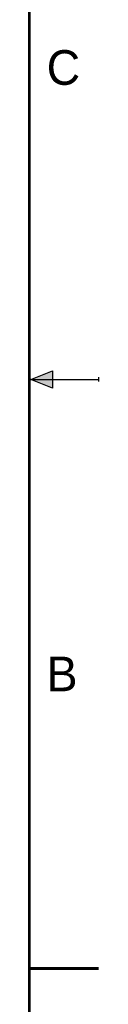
# Model space of a CAD drawing. Header units: inches. Extents: x 0 to 22, y 0 to 17.
# Tile 9 of 10: x 21.5 to 22, y 4 to 11.1. Entities that reach past the tile are written whole.
import ezdxf

# ---------------------------------------------------------------- set-up
doc = ezdxf.new("R2010")
doc.units = ezdxf.units.IN
doc.header["$LTSCALE"] = 1.21
doc.header["$MEASUREMENT"] = 0
doc.layers.get('0').update_dxf_attribs({"linetype": 'CONTINUOUS'})
doc.styles.add('TEXTSTYLE_2', font='txt')

msp = doc.modelspace()

# ---------------------------------------------------------------- hatches: boundary and pattern name
at = {"linetype": 'CONTINUOUS'}
msp.add_hatch(color=2, dxfattribs=at).paths.add_polyline_path([(21.6663, 8.5625), (21.6663, 8.4375), (21.51, 8.5)])

# ---------------------------------------------------------------- linework, layer by layer
at = {"color": 2, "linetype": 'CONTINUOUS'}
for p, q in [((21.51, 8.5), (21.6663, 8.5625)), ((21.6663, 8.5625), (21.6663, 8.4375)), ((21.51, 8.5), (22, 8.5)), ((21.6663, 8.4375), (21.51, 8.5)), ((22, 8.515), (22, 8.485))]:
    msp.add_line(p, q, dxfattribs=at)
at = {"color": 7, "linetype": 'CONTINUOUS', "const_width": 0.02}
for points in [[(21.5, 0.5), (21.5, 16.5)], [(22, 4.25), (21.5, 4.25)]]:
    msp.add_lwpolyline(points, dxfattribs=at)

# ---------------------------------------------------------------- texts
at = {"color": 2, "linetype": 'CONTINUOUS', "char_height": 0.25, "width": 0.25, "attachment_point": 1, "line_spacing_factor": 0.9, "style": 'TEXTSTYLE_2'}
for s, insert in [('C', (21.625, 10.875)), ('B', (21.625, 6.5))]:
    msp.add_mtext(s, dxfattribs=dict(at, insert=insert))

doc.saveas('drawing.dxf')
